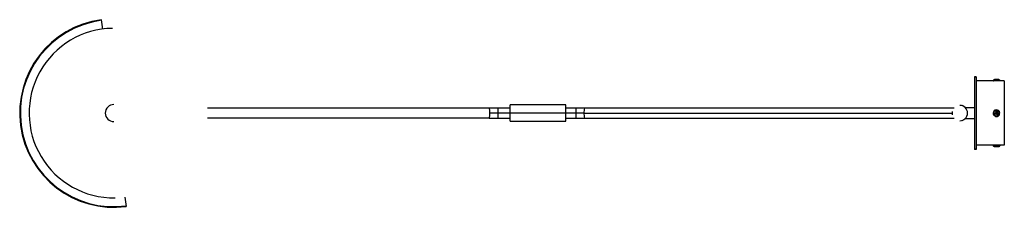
# Paper-space layout '_Inferior' of a CAD drawing. Header units: millimetres. Extents: x -1118 to 33, y -110 to 109.
import ezdxf

# ---------------------------------------------------------------- set-up
doc = ezdxf.new("R2010")
doc.units = ezdxf.units.MM

psp = doc.layouts.new('_Inferior')

# ---------------------------------------------------------------- linework, layer by layer
at = {"color": 7, "linetype": 'Continuous', "lineweight": 25}
for p, q in [((-1021.3, 98.1), (-1022.8, 109.1)), ((-2, 42.5), (-2, -42.5)), ((0, 42.5), (-2, 42.5)), ((0, 42), (-2, 42)), ((0, 42.5), (0, -42.5)), ((33, 37.5), (0, 37.5)), ((27.7, 38.5), (20.3, 38.5)), ((26.5, 39.2), (21.5, 39.2)), ((33, 37.5), (33, -37.5)), ((-544.8, 5.7), (-569.5, 5.7)), ((-458.4, 0), (-568.9, 0)), ((-479.8, 9.5), (-544.8, 9.5)), ((-544.8, -9.5), (-544.8, 9.5)), ((-479.8, -9.5), (-479.8, 9.5)), ((-457.8, 5.7), (-479.8, 5.7)), ((-27.8, 2), (-28, 2)), ((-28, 2), (-28, -2)), ((-16.2, 8.8), (-16.3, 8.6)), ((-16.2, 8.8), (-16.2, 8.8)), ((-12.8, 6.8), (-16.2, 8.8)), ((-12.9, 6.6), (-12.8, 6.8)), ((-12.8, 6.5), (-2, 6.5)), ((-2, 6.5), (-2, -6.5)), ((23.3, 0.2), (22.1, -0.5)), ((22.8, 2.2), (22.5, 2.9)), ((23.9, 0), (22.6, -0.7)), ((22.7, 1.5), (23.3, 0.2)), ((23.3, 1.4), (23.1, 1.8)), ((23.2, 1.3), (23.9, 0)), ((24, 0.1), (23.3, 1.4)), ((23.9, 0), (23.3, 0.2)), ((24.2, 0.7), (23.5, 1.9)), ((25.3, 0.8), (24, 0.1)), ((24, 0.1), (24.2, 0.7)), ((24.1, 0), (25.4, 0.7)), ((25.5, 1.3), (24.2, 0.7)), ((24.7, -0.2), (25.9, 0.5)), ((-569.5, -5.8), (-544.8, -5.8)), ((-544.8, -9.5), (-479.8, -9.5)), ((-479.8, -5.8), (-457.8, -5.8)), ((-28, -2), (-27.8, -2)), ((-28, -2), (-27.8, -2)), ((-16.4, -8.6), (-16.2, -8.8)), ((-16.2, -8.8), (-12.8, -6.8)), ((-12.8, -6.8), (-12.9, -6.6)), ((-12.8, -6.5), (-2, -6.5)), ((-12.8, -6.8), (-12.8, -6.8)), ((22.5, -1.3), (23.8, -0.7)), ((22.7, -0.8), (24, -0.1)), ((24, -0.1), (23.8, -0.7)), ((23.8, -0.7), (24.5, -1.9)), ((24, -0.1), (24.7, -1.4)), ((24.1, 0), (24.7, -0.2)), ((24.8, -1.3), (24.1, 0)), ((25.3, -1.5), (24.7, -0.2)), ((25.2, -2.2), (25.5, -2.9)), ((0, -42), (-2, -42)), ((0, -42.5), (-2, -42.5)), ((33, -37.5), (0, -37.5)), ((20.3, -38.5), (27.7, -38.5)), ((21.5, -39.2), (26.5, -39.2)), ((-995.3, -98.1), (-993.8, -109.1))]:
    psp.add_line(p, q, dxfattribs=at)
at = {"color": 8, "linetype": 'Continuous', "lineweight": 25}
for p, q in [((-559.1, 5.7), (-559.1, -5.8)), ((-468.2, 5.7), (-468.2, -5.8)), ((22.3, 3.3), (22.1, 3.5)), ((25.7, -3.3), (25.9, -3.5))]:
    psp.add_line(p, q, dxfattribs=at)
at = {"color": 7, "linetype": 'Continuous', "lineweight": 25, "flags": 128}
for points in [[(23.1, 39.2), (23, 39.2), (23, 39.2), (22.9, 39.1), (22.9, 39), (22.8, 38.9), (22.8, 38.8), (22.8, 38.6), (22.8, 38.5)], [(-569.5, 5.7), (-569.4, 5.6), (-569.3, 5.3), (-569.2, 4.8), (-569.1, 4.1), (-569, 3.2), (-569, 2.2), (-568.9, 1.1), (-568.9, 0)], [(-568.9, 0), (-568.9, -1.1), (-569, -2.2), (-569, -3.2), (-569.1, -4.1), (-569.2, -4.8), (-569.3, -5.3), (-569.4, -5.6), (-569.5, -5.8)]]:
    psp.add_lwpolyline(points, dxfattribs=at)
at = {"color": 7, "linetype": 'Continuous', "lineweight": 25}
for centre, radius, start, end in [((-1008.3, 0), 110, 97.5644, 277.5644), ((-1008.3, 0), 109.3, 97.5644, 277.5644), ((-1008.3, 0), 99, 90.8419, 270.8419), ((20.6, 38), 0.589, 121.9276, 238.0724), ((21.5, 38.5), 0.75, 90, 180), ((23.7, 38), 1.2, 155.3494, 204.6506), ((26.5, 38.5), 0.75, 360, 90), ((27.4, 38), 0.589, 301.9276, 58.0724), ((-1008.3, 0), 10, 90, 270), ((-19, 0), 9, 270, 90), ((24, 0), 4, 117.7685, 297.7685), ((24, 0), 3.25, 117.7685, 297.7685), ((24, 0), 3.72, 297.7685, 117.7685), ((24, 0), 2, 103.291, 132.246), ((24, 0), 2.5, 297.7685, 117.7685), ((24, 0), 1.54, 116.118, 119.4191), ((24, 0), 1.54, 26.118, 29.4191), ((24, 0), 2, 13.291, 42.246), ((24, 0), 2, 193.291, 222.246), ((24, 0), 1.54, 206.118, 209.4191), ((24, 0), 2, 283.291, 312.246), ((24, 0), 1.54, 296.118, 299.4191), ((20.6, -38), 0.589, 121.9319, 238.0681), ((21.5, -38.5), 0.75, 179.9972, 269.9972), ((26.5, -38.5), 0.75, 270.0028, 0.0028), ((27.4, -38), 0.589, 301.9319, 58.0681)]:
    psp.add_arc(centre, radius, start, end, dxfattribs=at)
at = {"color": 8, "linetype": 'Continuous', "lineweight": 25}
for centre, start, end in [((-444.9, 1.4), 161.4126, 185.9985), ((-444.9, -1.4), 173.9986, 198.593)]:
    psp.add_arc(centre, 13.6, start, end, dxfattribs=at)
at = {"color": 7, "linetype": 'Continuous', "lineweight": 25}
for points, knots in [([(-569.5, 5.7), (-577.9, 5.7), (-594.5, 5.7), (-619.3, 5.7), (-643.7, 5.7), (-667.9, 5.7), (-691.5, 5.7), (-714.5, 5.7), (-736.8, 5.7), (-758.6, 5.7), (-780, 5.7), (-800.8, 5.7), (-821, 5.7), (-840.4, 5.7), (-858.9, 5.7), (-876.5, 5.7), (-889.8, 5.7), (-896.8, 5.7), (-898.6, 5.7)], [0, 0, 0, 0, 0.065403, 0.130806, 0.196209, 0.261613, 0.327016, 0.391251, 0.455487, 0.519722, 0.583958, 0.649504, 0.715051, 0.780597, 0.846143, 0.911689, 0.977235, 1, 1, 1, 1]), ([(-25.8, 5.7), (-25.9, 5.7), (-26.6, 5.7), (-28.4, 5.7), (-30.9, 5.7), (-33.6, 5.7), (-36.6, 5.7), (-39.7, 5.7), (-43.1, 5.7), (-46.4, 5.7), (-50.3, 5.7), (-55.2, 5.7), (-62.3, 5.7), (-71.3, 5.7), (-82.6, 5.7), (-95, 5.7), (-108.5, 5.7), (-122.9, 5.7), (-137.5, 5.7), (-152.2, 5.7), (-166.7, 5.7), (-181.9, 5.7), (-197.5, 5.7), (-213.3, 5.7), (-229, 5.7), (-241.6, 5.7), (-250.8, 5.7), (-256.8, 5.7), (-263, 5.7), (-269.6, 5.7), (-276.9, 5.7), (-285.1, 5.7), (-294.1, 5.7), (-304, 5.7), (-314.9, 5.7), (-326.9, 5.7), (-339.8, 5.7), (-353.8, 5.7), (-368.9, 5.7), (-384.8, 5.7), (-401.7, 5.7), (-419.5, 5.7), (-438.3, 5.7), (-451.2, 5.7), (-457.8, 5.7)], [0, 0, 0, 0, 0.002543, 0.023279, 0.042738, 0.06092, 0.077827, 0.097499, 0.115103, 0.130709, 0.145812, 0.169759, 0.19397, 0.231152, 0.268932, 0.306929, 0.344926, 0.382923, 0.42092, 0.45349, 0.48606, 0.51863, 0.551169, 0.582877, 0.613397, 0.64273, 0.653904, 0.664897, 0.675751, 0.687575, 0.700841, 0.715276, 0.731104, 0.748323, 0.766936, 0.787317, 0.809141, 0.832409, 0.857121, 0.883276, 0.910368, 0.938853, 0.968731, 1, 1, 1, 1]), ([(23.2, 1.3), (23.2, 1.4), (23.1, 1.4), (23, 1.4), (22.8, 1.5), (22.7, 1.5), (22.7, 1.5)], [0, 0, 0, 0, 0.2298727, 0.4731385, 0.7298365, 1, 1, 1, 1]), ([(23.3, 1.4), (23.3, 1.4), (23.4, 1.5), (23.4, 1.7), (23.5, 1.8), (23.5, 1.9), (23.5, 1.9)], [0, 0, 0, 0, 0.225084, 0.4667702, 0.7250742, 1, 1, 1, 1]), ([(25.3, 0.8), (25.4, 0.8), (25.4, 0.9), (25.4, 1), (25.5, 1.2), (25.5, 1.3), (25.5, 1.3)], [0, 0, 0, 0, 0.229873, 0.473138, 0.729837, 1, 1, 1, 1]), ([(25.4, 0.7), (25.4, 0.7), (25.5, 0.6), (25.7, 0.6), (25.8, 0.5), (25.9, 0.5), (25.9, 0.5)], [0, 0, 0, 0, 0.225084, 0.46677, 0.725074, 1, 1, 1, 1]), ([(-569.5, -5.8), (-577.9, -5.8), (-594.5, -5.8), (-619.3, -5.8), (-643.7, -5.8), (-667.9, -5.8), (-691.5, -5.8), (-714.5, -5.8), (-736.8, -5.8), (-758.6, -5.8), (-780, -5.8), (-800.8, -5.8), (-821, -5.8), (-840.4, -5.8), (-858.9, -5.8), (-876.5, -5.8), (-889.8, -5.8), (-896.8, -5.8), (-898.6, -5.8)], [0, 0, 0, 0, 0.065396, 0.130793, 0.196189, 0.261585, 0.326982, 0.391211, 0.455439, 0.519668, 0.583897, 0.649437, 0.714976, 0.780515, 0.846055, 0.911594, 0.977134, 1, 1, 1, 1]), ([(-457.8, -5.8), (-451.9, -5.8), (-440.5, -5.8), (-423.9, -5.8), (-408.2, -5.8), (-393.4, -5.8), (-379.7, -5.8), (-366.9, -5.8), (-355.1, -5.8), (-344.1, -5.8), (-333.2, -5.8), (-322.5, -5.8), (-312.2, -5.8), (-302.8, -5.8), (-292.3, -5.8), (-280.4, -5.8), (-264.5, -5.8), (-246.4, -5.8), (-226.5, -5.8), (-207.1, -5.8), (-188.4, -5.8), (-170.5, -5.8), (-154.2, -5.8), (-139.5, -5.8), (-126.2, -5.8), (-113.6, -5.8), (-101.8, -5.8), (-91, -5.8), (-81.2, -5.8), (-74.1, -5.8), (-69.2, -5.8), (-66.1, -5.8), (-63.1, -5.8), (-60, -5.8), (-56.7, -5.8), (-53.2, -5.8), (-49.6, -5.8), (-45.9, -5.8), (-42.1, -5.8), (-38.4, -5.8), (-34.7, -5.8), (-31.2, -5.8), (-28.1, -5.8), (-26.5, -5.8), (-25.8, -5.8)], [0, 0, 0, 0, 0.027706, 0.05409, 0.079151, 0.10289, 0.125307, 0.146035, 0.165489, 0.183666, 0.200567, 0.220233, 0.237833, 0.253434, 0.268531, 0.292471, 0.316674, 0.353845, 0.391613, 0.429598, 0.467584, 0.505569, 0.543554, 0.576114, 0.608674, 0.641233, 0.673763, 0.705461, 0.735972, 0.765295, 0.776467, 0.787455, 0.798307, 0.810126, 0.823389, 0.837819, 0.853641, 0.870855, 0.889462, 0.909836, 0.931654, 0.954915, 0.979618, 1, 1, 1, 1]), ([(22.6, -0.7), (22.6, -0.7), (22.5, -0.6), (22.3, -0.6), (22.2, -0.5), (22.1, -0.5), (22.1, -0.5)], [0, 0, 0, 0, 0.225084, 0.46677, 0.725074, 1, 1, 1, 1]), ([(22.7, -0.8), (22.6, -0.8), (22.6, -0.9), (22.6, -1), (22.5, -1.2), (22.5, -1.3), (22.5, -1.3)], [0, 0, 0, 0, 0.229873, 0.473138, 0.729837, 1, 1, 1, 1]), ([(24.7, -1.4), (24.7, -1.4), (24.6, -1.5), (24.6, -1.7), (24.5, -1.8), (24.5, -1.9), (24.5, -1.9)], [0, 0, 0, 0, 0.225084, 0.46677, 0.725074, 1, 1, 1, 1]), ([(24.8, -1.3), (24.8, -1.4), (24.9, -1.4), (25, -1.4), (25.2, -1.5), (25.3, -1.5), (25.3, -1.5)], [0, 0, 0, 0, 0.229873, 0.473138, 0.729837, 1, 1, 1, 1])]:
    psp.add_open_spline(points, degree=3, knots=knots, dxfattribs=at)
at = {"color": 8, "linetype": 'Continuous', "lineweight": 25}
psp.add_open_spline([(-458.4, 0), (-451.6, 0), (-437.8, 0), (-417.4, 0), (-397.2, 0), (-377.1, 0), (-357.3, 0), (-336.6, 0), (-315.2, 0), (-293.1, 0), (-271.5, 0), (-250.4, 0), (-229.9, 0), (-209.9, 0), (-190.7, 0), (-172.4, 0), (-155, 0), (-138.5, 0), (-122.9, 0), (-108.4, 0), (-95, 0), (-82.6, 0), (-71.4, 0), (-61.3, 0), (-52.4, 0), (-44.9, 0), (-38.7, 0), (-33.8, 0), (-30.2, 0), (-28.7, 0), (-28, 0)], degree=3, knots=[0, 0, 0, 0, 0.031592, 0.063185, 0.094778, 0.12637, 0.157963, 0.189555, 0.226788, 0.264021, 0.301254, 0.338487, 0.37648, 0.414473, 0.452465, 0.490458, 0.528451, 0.566444, 0.604436, 0.642429, 0.680421, 0.718414, 0.756407, 0.794399, 0.832391, 0.870384, 0.905211, 0.940038, 0.974864, 1, 1, 1, 1], dxfattribs=at)

doc.saveas('drawing.dxf')
